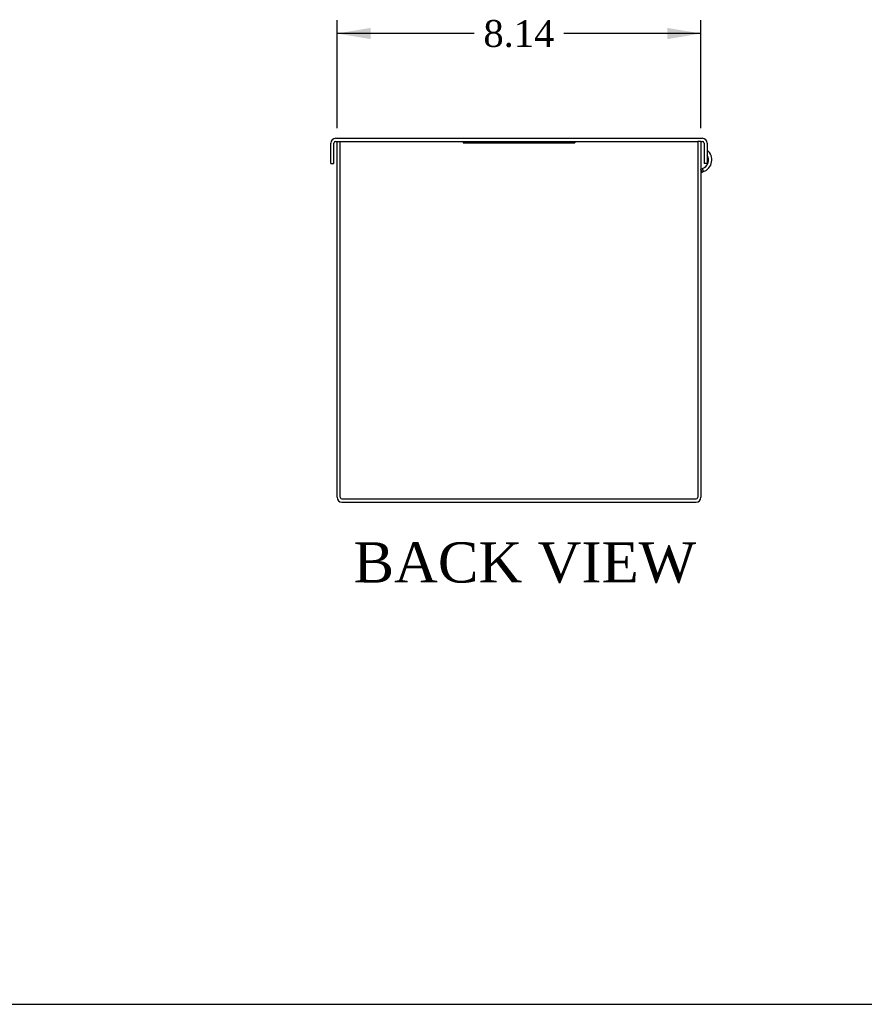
# Model space of a CAD drawing. Header units: inches. Extents: x 0 to 120, y -1 to 80.
# Tile 2 of 3: x 77 to 96, y 0 to 22. Entities that reach past the tile are written whole.
import ezdxf
from ezdxf.enums import TextEntityAlignment as Align

# ---------------------------------------------------------------- set-up
doc = ezdxf.new("R2010")
doc.units = ezdxf.units.IN
doc.header["$MEASUREMENT"] = 0
for name, color, linetype in [('COM55543-16', 7, 'Continuous'), ('COM56328-3', 7, 'Continuous'), ('Default', 7, 'Continuous'), ('QLB20316', 7, 'Continuous')]:
    doc.layers.add(name, color=color, linetype=linetype)
doc.styles.add('SEACAD_Times_New_Roman', font='times.ttf')
doc.dimstyles.new('HAMMOND_(STH_-_120x80)', dxfattribs={"dimtxt": 0.6, "dimasz": 0.75, "dimexe": 0.3, "dimexo": 0.3, "dimgap": 0.15, "dimtad": 0, "dimtih": 1, "dimtoh": 1, "dimzin": 0, "dimdsep": 46, "dimtxsty": 'SEACAD_Times_New_Roman', "dimblk1": '_SE_FILLED', "dimblk2": '_SE_FILLED', "dimsah": 1, "dimcen": 0.3, "dimadec": 0, "dimazin": 0, "dimtfac": 0.8, "dimtofl": 0, "dimtmove": 0, "dimatfit": 3, "dimfxl": 1, "dimtolj": 1, "dimtzin": 0, "dimarcsym": 0})

# ---------------------------------------------------------------- blocks, each defined once
blk = doc.blocks.new('SE4')
at = {"layer": 'COM55543-16', "color": 7, "linetype": 'Continuous'}
for p, q in [((83.8174599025, 19.620659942), (92.0254599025, 19.620659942)), ((83.7094599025, 19.058659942), (83.7094599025, 19.512659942)), ((83.7814599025, 19.058659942), (83.7814599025, 19.512659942)), ((83.8174599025, 19.548659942), (83.8494599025, 19.548659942)), ((83.9214599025, 19.548659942), (91.9214599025, 19.548659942)), ((91.9934599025, 19.548659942), (92.0254599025, 19.548659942)), ((92.0614599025, 19.512659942), (92.0614599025, 19.058659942)), ((92.1334599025, 19.512659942), (92.1334599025, 19.058659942)), ((83.7094599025, 19.058659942), (83.7814599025, 19.058659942)), ((92.1334599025, 19.058659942), (92.0614599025, 19.058659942))]:
    blk.add_line(p, q, dxfattribs=at)
for centre, radius, start, end in [((83.8174599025, 19.512659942), 0.1080000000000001, 90, 180), ((92.0254599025, 19.512659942), 0.1080000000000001, 0, 90), ((83.8174599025, 19.512659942), 0.0360000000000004, 90, 180), ((92.0254599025, 19.512659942), 0.0359999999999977, 0, 90)]:
    blk.add_arc(centre, radius, start, end, dxfattribs=at)
at = {"layer": 'COM56328-3', "color": 7, "linetype": 'Continuous'}
for p, q in [((83.8494599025, 11.584659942), (83.8494599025, 19.548659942)), ((83.8494599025, 19.548659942), (83.9214599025, 19.548659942)), ((83.9214599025, 11.584659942), (83.9214599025, 19.548659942)), ((91.9214599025, 19.548659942), (91.9214599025, 11.584659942)), ((91.9934599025, 19.548659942), (91.9214599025, 19.548659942)), ((91.9934599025, 19.548659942), (91.9934599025, 11.584659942)), ((91.9934599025, 18.931738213), (92.0282762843, 18.9444103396)), ((92.01714717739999, 18.8637388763), (91.9934599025, 18.9288191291)), ((92.01714717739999, 18.8637388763), (92.05290173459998, 18.8767524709)), ((92.05290173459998, 18.8767524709), (92.0282762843, 18.9444103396)), ((83.9574599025, 11.548659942), (91.8854599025, 11.548659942)), ((83.9574599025, 11.476659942), (91.8854599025, 11.476659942))]:
    blk.add_line(p, q, dxfattribs=at)
for centre, radius, start, end in [((91.9578201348, 19.1379870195), 0.2059999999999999, 290, 30.6635362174), ((91.95782008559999, 19.1379870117), 0.2780000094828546, 290.0000100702, 50.6232696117), ((92.0294599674, 18.8299098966), 0.0360000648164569, 110.0000722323, 179.9999277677), ((83.9574599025, 11.584659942), 0.1080000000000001, 180, 270), ((83.9574599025, 11.584659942), 0.0359999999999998, 180, 270), ((91.8854599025, 11.584659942), 0.108, 270, 0), ((91.8854599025, 11.584659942), 0.036, 270, 0)]:
    blk.add_arc(centre, radius, start, end, dxfattribs=at)
at = {"layer": 'QLB20316', "color": 7, "linetype": 'Continuous'}
for p, q in [((86.6714599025, 19.548659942), (86.6714599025, 19.518659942)), ((86.6714599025, 19.518659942), (87.0464599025, 19.518659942)), ((87.0464599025, 19.518659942), (88.7964599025, 19.518659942)), ((88.7964599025, 19.518659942), (89.1714599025, 19.518659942)), ((89.1714599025, 19.548659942), (89.1714599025, 19.518659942))]:
    blk.add_line(p, q, dxfattribs=at)
blk = doc.blocks.new('DMBLK1688')
at = {"layer": 'Default', "linetype": 'Continuous', "transparency": 16777216}
for points in [[(84.59945991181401, 22.0917866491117), (83.84945990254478, 21.96678664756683), (84.59945991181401, 21.84178664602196)], [(91.24345989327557, 22.0917866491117), (91.24345989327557, 21.84178664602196), (91.99345990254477, 21.96678664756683)]]:
    blk.add_hatch(color=7, dxfattribs=at).paths.add_polyline_path(points)
at = {"layer": 'Default', "color": 7, "linetype": 'Continuous', "transparency": 16777216}
for p, q in [((83.8494599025, 19.8486599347), (83.8494599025, 22.2667866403)), ((91.9934599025, 19.8486599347), (91.9934599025, 22.2667866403)), ((86.91525120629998, 21.9667866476), (83.8494599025, 21.9667866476)), ((91.9934599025, 21.9667866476), (88.92766830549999, 21.9667866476))]:
    blk.add_line(p, q, dxfattribs=at)
at = {"layer": 'Default', "color": 7, "linetype": 'Continuous', "transparency": 16777216, "style": 'SEACAD_Times_New_Roman'}
blk.add_text('8.14', height=0.6, dxfattribs=at).set_placement((87.1252512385, 22.2667866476), align=Align.TOP_LEFT)
blk = doc.blocks.new('_SE_FILLED')
at = {"color": 0}
blk.add_line((0, 0), (-1, 0), dxfattribs=at)
blk.add_solid([(0, 0), (-1, -0.1665), (-1, 0.1665), (0, 0)], dxfattribs=at)
blk = doc.blocks.new('BORDER')
at = {"layer": 'Default', "color": 7, "linetype": 'Continuous'}
blk.add_line((-41.86, 0), (0, 0), dxfattribs=at)

msp = doc.modelspace()

# ---------------------------------------------------------------- block references
at = {"layer": 'Default', "color": 7, "xscale": 2.85, "yscale": 2.85, "zscale": 2.85}
msp.add_blockref('BORDER', (119.7441388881, 0.233407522), dxfattribs=at)
at = {"layer": 'Default'}
msp.add_blockref('SE4', (0, 0), dxfattribs=at)

# ---------------------------------------------------------------- texts
at = {"layer": 'Default', "color": 7, "linetype": 'Continuous', "style": 'SEACAD_Times_New_Roman'}
msp.add_text('BACK VIEW', height=0.9, dxfattribs=at).set_placement((84.2190854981, 10.576659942), align=Align.TOP_LEFT)

# ---------------------------------------------------------------- dimensions: what is measured, and where the dimension line sits
at = {"layer": 'Default', "color": 7, "linetype": 'Continuous'}
dim = msp.add_linear_dim(base=(83.8494599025, 21.9667866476), p1=(91.9934599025, 19.548659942), p2=(83.8494599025, 19.548659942), text='\\A1;<>', dimstyle='HAMMOND_(STH_-_120x80)', dxfattribs=at)
dim.commit()
dim.dimension.update_dxf_attribs({"geometry": 'DMBLK1688', "text_midpoint": (87.9214597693, 21.9667866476), "dimtype": 160})

doc.saveas('drawing.dxf')
